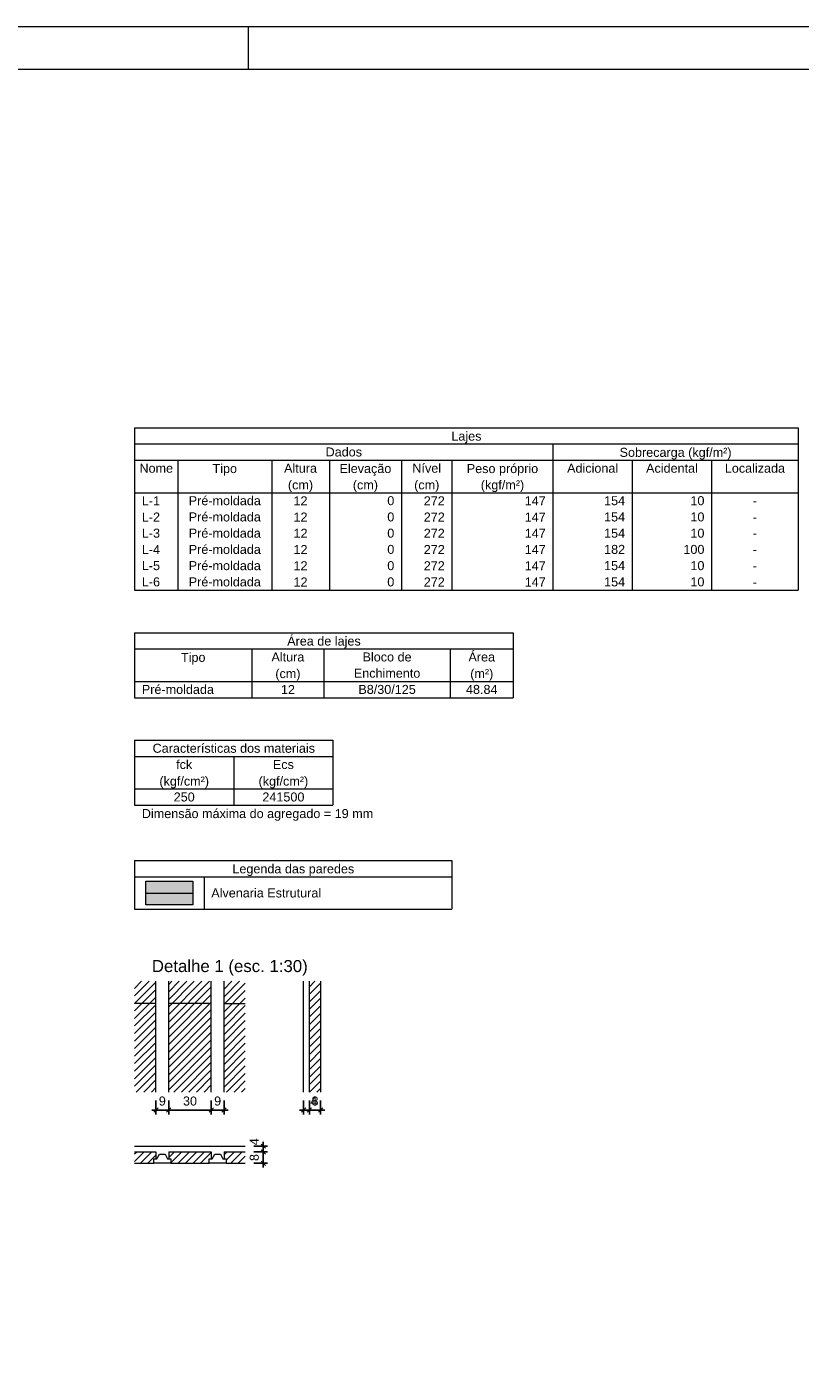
# Model space of a CAD drawing. Header units: millimetres. Extents: x 337 to 624, y -381 to -65.
# Tile 75 of 139: x 568 to 587, y -225 to -194. Entities that reach past the tile are written whole.
import ezdxf

# ---------------------------------------------------------------- set-up
doc = ezdxf.new("R2010")
doc.units = ezdxf.units.MM
doc.header["$MEASUREMENT"] = 0
doc.layers.get('0').update_dxf_attribs({"lineweight": 5})
for name, color, linetype, lineweight in [('FO-Cotas', 5, 'Continuous', 5), ('FO-Eixos', 5, 'Continuous', 5), ('FO-Hachura viga', 43, 'Continuous', 5), ('FO-Hachuras das lajes', 1, 'Continuous', 20), ('FO-Textos das lajes', 102, 'Continuous', 20), ('FO-Textos das vigas', 7, 'Continuous', 5), ('FO-Títulos', 1, 'Continuous', 20), ('FO-Vigas', 1, 'Continuous', 20), ('PRANCHA 01', 7, 'Continuous', 20)]:
    doc.layers.add(name, color=color, linetype=linetype, lineweight=lineweight)
doc.styles.add('Arial', font='arial.ttf')
doc.dimstyles.new('UM_30.000000', dxfattribs={"dimtxt": 0.18, "dimasz": 0.1, "dimexe": 0.1, "dimexo": 0.2, "dimgap": 0, "dimtad": 1, "dimtih": 1, "dimtoh": 1, "dimdec": 1, "dimlfac": 30, "dimzin": 0, "dimdsep": 46, "dimtxsty": 'Standard', "dimcen": 0.09, "dimdle": 0.1, "dimadec": 1, "dimazin": 2, "dimtfac": 1, "dimtdec": 4, "dimtofl": 0, "dimtmove": 0, "dimatfit": 3, "dimfxl": 1, "dimtolj": 1, "dimarcsym": 0})
pattern_1 = [(45, (546.78644, -254.12409), (-0.08838835, 0.08838835), [])]

# ---------------------------------------------------------------- blocks, each defined once
blk = doc.blocks.new('_Oblique')
at = {"color": 0, "linetype": 'ByBlock', "lineweight": -2}
blk.add_line((-0.5, -0.5), (0.5, 0.5), dxfattribs=at)
blk = doc.blocks.new('*D217')
at = {"layer": 'Defpoints', "color": 0, "linetype": 'Continuous', "transparency": 16777216}
for p in [(571.518, -218.54), (571.818, -218.54), (571.518, -218.963)]:
    blk.add_point(p, dxfattribs=at)
at = {"layer": 'FO-Cotas', "color": 0, "linetype": 'Continuous', "lineweight": -2, "transparency": 16777216}
for p, q in [((571.918, -218.963), (571.418, -218.963)), ((571.518, -218.74), (571.518, -219.063)), ((571.818, -218.74), (571.818, -219.063))]:
    blk.add_line(p, q, dxfattribs=at)
at = {"layer": 'FO-Cotas', "color": 0, "linetype": 'Continuous', "lineweight": -2, "transparency": 16777216, "xscale": 0.1, "yscale": 0.1, "zscale": 0.1, "rotation": 180}
blk.add_blockref('_Oblique', (571.518, -218.963), dxfattribs=at)
at = {"layer": 'FO-Cotas', "color": 0, "linetype": 'Continuous', "lineweight": -2, "transparency": 16777216, "xscale": 0.1, "yscale": 0.1, "zscale": 0.1}
blk.add_blockref('_Oblique', (571.818, -218.963), dxfattribs=at)
at = {"layer": 'FO-Cotas', "color": 7, "linetype": 'Continuous', "transparency": 16777216, "insert": (571.668, -218.751), "char_height": 0.2118, "attachment_point": 5, "rotation": 0.0057, "style": 'Arial'}
blk.add_mtext('\\A1;9', dxfattribs=at)
blk = doc.blocks.new('*D218')
at = {"layer": 'Defpoints', "color": 0, "linetype": 'Continuous', "transparency": 16777216}
for p in [(571.818, -218.54), (572.818, -218.54), (571.818, -218.963)]:
    blk.add_point(p, dxfattribs=at)
at = {"layer": 'FO-Cotas', "color": 0, "linetype": 'Continuous', "lineweight": -2, "transparency": 16777216}
for p, q in [((572.918, -218.963), (571.718, -218.963)), ((571.818, -218.74), (571.818, -219.063)), ((572.818, -218.74), (572.818, -219.063))]:
    blk.add_line(p, q, dxfattribs=at)
at = {"layer": 'FO-Cotas', "color": 0, "linetype": 'Continuous', "lineweight": -2, "transparency": 16777216, "xscale": 0.1, "yscale": 0.1, "zscale": 0.1, "rotation": 180}
blk.add_blockref('_Oblique', (571.818, -218.963), dxfattribs=at)
at = {"layer": 'FO-Cotas', "color": 0, "linetype": 'Continuous', "lineweight": -2, "transparency": 16777216, "xscale": 0.1, "yscale": 0.1, "zscale": 0.1}
blk.add_blockref('_Oblique', (572.818, -218.963), dxfattribs=at)
at = {"layer": 'FO-Cotas', "color": 7, "linetype": 'Continuous', "transparency": 16777216, "insert": (572.318, -218.751), "char_height": 0.2118, "attachment_point": 5, "rotation": 0.0057, "style": 'Arial'}
blk.add_mtext('\\A1;30', dxfattribs=at)
blk = doc.blocks.new('*D219')
at = {"layer": 'Defpoints', "color": 0, "linetype": 'Continuous', "transparency": 16777216}
for p in [(572.818, -218.54), (573.118, -218.54), (572.818, -218.963)]:
    blk.add_point(p, dxfattribs=at)
at = {"layer": 'FO-Cotas', "color": 0, "linetype": 'Continuous', "lineweight": -2, "transparency": 16777216}
for p, q in [((573.218, -218.963), (572.718, -218.963)), ((572.818, -218.74), (572.818, -219.063)), ((573.118, -218.74), (573.118, -219.063))]:
    blk.add_line(p, q, dxfattribs=at)
at = {"layer": 'FO-Cotas', "color": 0, "linetype": 'Continuous', "lineweight": -2, "transparency": 16777216, "xscale": 0.1, "yscale": 0.1, "zscale": 0.1, "rotation": 180}
blk.add_blockref('_Oblique', (572.818, -218.963), dxfattribs=at)
at = {"layer": 'FO-Cotas', "color": 0, "linetype": 'Continuous', "lineweight": -2, "transparency": 16777216, "xscale": 0.1, "yscale": 0.1, "zscale": 0.1}
blk.add_blockref('_Oblique', (573.118, -218.963), dxfattribs=at)
at = {"layer": 'FO-Cotas', "color": 7, "linetype": 'Continuous', "transparency": 16777216, "insert": (572.968, -218.751), "char_height": 0.2118, "attachment_point": 5, "rotation": 0.0057, "style": 'Arial'}
blk.add_mtext('\\A1;9', dxfattribs=at)
blk = doc.blocks.new('*D220')
at = {"layer": 'Defpoints', "color": 0, "linetype": 'Continuous', "transparency": 16777216}
for p in [(574.988, -218.54), (575.122, -218.54), (575.122, -218.963)]:
    blk.add_point(p, dxfattribs=at)
at = {"layer": 'FO-Cotas', "color": 0, "linetype": 'Continuous', "lineweight": -2, "transparency": 16777216}
for p, q in [((574.888, -218.963), (575.222, -218.963)), ((574.988, -218.74), (574.988, -219.063)), ((575.122, -218.74), (575.122, -219.063))]:
    blk.add_line(p, q, dxfattribs=at)
at = {"layer": 'FO-Cotas', "color": 0, "linetype": 'Continuous', "lineweight": -2, "transparency": 16777216, "xscale": 0.1, "yscale": 0.1, "zscale": 0.1, "rotation": 180}
blk.add_blockref('_Oblique', (574.988, -218.963), dxfattribs=at)
at = {"layer": 'FO-Cotas', "color": 0, "linetype": 'Continuous', "lineweight": -2, "transparency": 16777216, "xscale": 0.1, "yscale": 0.1, "zscale": 0.1}
blk.add_blockref('_Oblique', (575.122, -218.963), dxfattribs=at)
at = {"layer": 'FO-Cotas', "color": 7, "linetype": 'Continuous', "transparency": 16777216, "insert": (575.228, -218.751), "char_height": 0.2118, "attachment_point": 5, "rotation": 0.0057, "style": 'Arial'}
blk.add_mtext('\\A1;4', dxfattribs=at)
blk = doc.blocks.new('*D221')
at = {"layer": 'Defpoints', "color": 0, "linetype": 'Continuous', "transparency": 16777216}
for p in [(575.122, -218.54), (575.388, -218.54), (575.388, -218.963)]:
    blk.add_point(p, dxfattribs=at)
at = {"layer": 'FO-Cotas', "color": 0, "linetype": 'Continuous', "lineweight": -2, "transparency": 16777216}
for p, q in [((575.022, -218.963), (575.488, -218.963)), ((575.122, -218.74), (575.122, -219.063)), ((575.388, -218.74), (575.388, -219.063))]:
    blk.add_line(p, q, dxfattribs=at)
at = {"layer": 'FO-Cotas', "color": 0, "linetype": 'Continuous', "lineweight": -2, "transparency": 16777216, "xscale": 0.1, "yscale": 0.1, "zscale": 0.1, "rotation": 180}
blk.add_blockref('_Oblique', (575.122, -218.963), dxfattribs=at)
at = {"layer": 'FO-Cotas', "color": 0, "linetype": 'Continuous', "lineweight": -2, "transparency": 16777216, "xscale": 0.1, "yscale": 0.1, "zscale": 0.1}
blk.add_blockref('_Oblique', (575.388, -218.963), dxfattribs=at)
at = {"layer": 'FO-Cotas', "color": 7, "linetype": 'Continuous', "transparency": 16777216, "insert": (575.255, -218.751), "char_height": 0.2118, "attachment_point": 5, "rotation": 0.0057, "style": 'Arial'}
blk.add_mtext('\\A1;8', dxfattribs=at)
blk = doc.blocks.new('*D222')
at = {"layer": 'Defpoints', "color": 0, "linetype": 'Continuous', "transparency": 16777216}
for p in [(573.618, -219.81), (573.618, -219.944), (574.041, -219.944)]:
    blk.add_point(p, dxfattribs=at)
at = {"layer": 'FO-Cotas', "color": 0, "linetype": 'Continuous', "lineweight": -2, "transparency": 16777216}
for p, q in [((573.818, -219.81), (574.141, -219.81)), ((573.818, -219.944), (574.141, -219.944)), ((574.041, -219.71), (574.041, -220.044))]:
    blk.add_line(p, q, dxfattribs=at)
at = {"layer": 'FO-Cotas', "color": 0, "linetype": 'Continuous', "lineweight": -2, "transparency": 16777216, "xscale": 0.1, "yscale": 0.1, "zscale": 0.1}
for p, rotation in [((574.041, -219.81), 90), ((574.041, -219.944), 270)]:
    blk.add_blockref('_Oblique', p, dxfattribs=dict(at, rotation=rotation))
at = {"layer": 'FO-Cotas', "color": 7, "linetype": 'Continuous', "transparency": 16777216, "insert": (573.829, -219.705), "char_height": 0.2118, "attachment_point": 5, "rotation": 90, "style": 'Arial'}
blk.add_mtext('\\A1;4', dxfattribs=at)
blk = doc.blocks.new('*D223')
at = {"layer": 'Defpoints', "color": 0, "linetype": 'Continuous', "transparency": 16777216}
for p in [(573.618, -219.944), (573.618, -220.21), (574.041, -220.21)]:
    blk.add_point(p, dxfattribs=at)
at = {"layer": 'FO-Cotas', "color": 0, "linetype": 'Continuous', "lineweight": -2, "transparency": 16777216}
for p, q in [((573.818, -219.944), (574.141, -219.944)), ((574.041, -219.844), (574.041, -220.31)), ((573.818, -220.21), (574.141, -220.21))]:
    blk.add_line(p, q, dxfattribs=at)
at = {"layer": 'FO-Cotas', "color": 0, "linetype": 'Continuous', "lineweight": -2, "transparency": 16777216, "xscale": 0.1, "yscale": 0.1, "zscale": 0.1}
for p, rotation in [((574.041, -219.944), 90), ((574.041, -220.21), 270)]:
    blk.add_blockref('_Oblique', p, dxfattribs=dict(at, rotation=rotation))
at = {"layer": 'FO-Cotas', "color": 7, "linetype": 'Continuous', "transparency": 16777216, "insert": (573.829, -220.077), "char_height": 0.2118, "attachment_point": 5, "rotation": 90, "style": 'Arial'}
blk.add_mtext('\\A1;8', dxfattribs=at)

msp = doc.modelspace()

# ---------------------------------------------------------------- hatches: boundary and pattern name
at = {"layer": 'FO-Hachura viga', "linetype": 'Continuous'}
msp.add_hatch(color=256, dxfattribs=at).paths.add_polyline_path([(571.2824, -214.1426), (571.2824, -213.5919), (572.3837, -213.5919), (572.3837, -214.1426), (571.2824, -214.1426)])
at = {"layer": 'FO-Hachuras das lajes', "linetype": 'Continuous'}
h = msp.add_hatch(dxfattribs=at)
h.set_pattern_fill('ANSI31', color=256, style=0)
h.set_pattern_definition(pattern_1)
h.paths.add_polyline_path([(571.5176, -218.5396), (571.0176, -218.5396), (571.0176, -215.9396), (571.5176, -215.9396), (571.5176, -218.5396)])
h = msp.add_hatch(dxfattribs=at)
h.set_pattern_fill('ANSI31', color=256, style=0)
h.set_pattern_definition(pattern_1)
h.paths.add_polyline_path([(571.8176, -218.5396), (571.8176, -215.9396), (572.8176, -215.9396), (572.8176, -218.5396), (571.8176, -218.5396)])
h = msp.add_hatch(dxfattribs=at)
h.set_pattern_fill('ANSI31', color=256, style=0)
h.set_pattern_definition(pattern_1)
h.paths.add_polyline_path([(573.1176, -218.5396), (573.1176, -215.9396), (573.6176, -215.9396), (573.6176, -218.5396), (573.1176, -218.5396)])
h = msp.add_hatch(dxfattribs=at)
h.set_pattern_fill('ANSI31', color=256, style=0)
h.set_pattern_definition(pattern_1)
h.paths.add_polyline_path([(575.1218, -218.5396), (575.1218, -215.9396), (575.3884, -215.9396), (575.3884, -218.5396), (575.1218, -218.5396)])
h = msp.add_hatch(dxfattribs=at)
h.set_pattern_fill('ANSI31', color=256, style=0)
h.set_pattern_definition(pattern_1)
h.paths.add_polyline_path([(571.0176, -219.9438), (571.5176, -219.9438), (571.5176, -220.1104), (571.4676, -220.1104), (571.4676, -220.2104), (571.0176, -220.2104), (571.0176, -219.9438)])
h = msp.add_hatch(dxfattribs=at)
h.set_pattern_fill('ANSI31', color=256, style=0)
h.set_pattern_definition(pattern_1)
h.paths.add_polyline_path([(572.8176, -219.9438), (572.8176, -220.1104), (572.7676, -220.1104), (572.7676, -220.2104), (571.8676, -220.2104), (571.8676, -220.1104), (571.8176, -220.1104), (571.8176, -219.9438), (572.8176, -219.9438)])
h = msp.add_hatch(dxfattribs=at)
h.set_pattern_fill('ANSI31', color=256, style=0)
h.set_pattern_definition(pattern_1)
h.paths.add_polyline_path([(573.1176, -219.9438), (573.6176, -219.9438), (573.6176, -220.2104), (573.1676, -220.2104), (573.1676, -220.1104), (573.1176, -220.1104), (573.1176, -219.9438)])

# ---------------------------------------------------------------- linework, layer by layer
at = {"layer": 'FO-Eixos'}
msp.add_line((571.2824, -213.8673), (572.3837, -213.8673), dxfattribs=at)
at = {"layer": 'FO-Eixos', "linetype": 'Continuous'}
for p, q in [((571.5176, -216.4563), (571.0176, -216.4563)), ((571.5176, -216.7396), (571.5176, -216.4396)), ((571.8176, -216.7396), (571.8176, -216.4396)), ((572.8176, -216.4563), (571.8176, -216.4563)), ((572.8176, -216.7396), (572.8176, -216.4396)), ((573.1176, -216.7396), (573.1176, -216.4396)), ((573.1176, -216.4563), (573.6176, -216.4563)), ((571.5176, -218.0396), (571.5176, -217.7396)), ((571.8176, -218.0396), (571.8176, -217.7396)), ((572.8176, -218.0396), (572.8176, -217.7396)), ((573.1176, -218.0396), (573.1176, -217.7396))]:
    msp.add_line(p, q, dxfattribs=at)
at = {"layer": 'FO-Hachuras das lajes', "linetype": 'Continuous'}
for p, q in [((575.3884, -218.5396), (575.3884, -215.9396)), ((571.0176, -220.2104), (571.4676, -220.2104)), ((571.8676, -220.2104), (572.7676, -220.2104)), ((573.1676, -220.2104), (573.6176, -220.2104))]:
    msp.add_line(p, q, dxfattribs=at)
at = {"layer": 'FO-Textos das lajes', "linetype": 'Continuous'}
for p, q in [((571.5176, -216.4396), (571.5176, -215.9396)), ((571.8176, -216.4396), (571.8176, -215.9396)), ((572.8176, -216.4396), (572.8176, -215.9396)), ((573.1176, -216.4396), (573.1176, -215.9396)), ((574.9884, -218.5396), (574.9884, -215.9396)), ((575.1218, -218.5396), (575.1218, -215.9396)), ((571.5176, -217.7396), (571.5176, -216.7396)), ((571.8176, -217.7396), (571.8176, -216.7396)), ((572.8176, -217.7396), (572.8176, -216.7396)), ((573.1176, -217.7396), (573.1176, -216.7396)), ((571.5176, -218.5396), (571.5176, -218.0396)), ((571.8176, -218.5396), (571.8176, -218.0396)), ((572.8176, -218.5396), (572.8176, -218.0396)), ((573.1176, -218.5396), (573.1176, -218.0396)), ((571.0176, -219.8104), (573.6176, -219.8104)), ((571.0176, -219.9438), (571.5176, -219.9438)), ((571.5176, -219.9438), (571.5176, -220.1104)), ((571.8176, -219.9438), (572.8176, -219.9438)), ((571.8176, -219.9438), (571.8176, -220.1104)), ((572.8176, -219.9438), (572.8176, -220.1104)), ((573.1176, -219.9438), (573.6176, -219.9438)), ((573.1176, -219.9438), (573.1176, -220.1104))]:
    msp.add_line(p, q, dxfattribs=at)
for points in [[(571.4676, -220.2104), (571.4676, -220.1104), (571.5426, -220.1104), (571.601, -219.9971), (571.7343, -219.9971), (571.7926, -220.1104), (571.8676, -220.1104), (571.8676, -220.2104), (571.4676, -220.2104)], [(572.7676, -220.2104), (572.7676, -220.1104), (572.8426, -220.1104), (572.901, -219.9971), (573.0343, -219.9971), (573.0926, -220.1104), (573.1676, -220.1104), (573.1676, -220.2104), (572.7676, -220.2104)]]:
    msp.add_lwpolyline(points, close=True, dxfattribs=at)
at = {"layer": 'FO-Textos das vigas'}
for p, q in [((571.0176, -202.9427), (586.6061, -202.9427)), ((571.0176, -202.9427), (571.0176, -203.3239)), ((586.6061, -202.9427), (586.6061, -203.3239)), ((571.0176, -203.3239), (586.6061, -203.3239)), ((571.0176, -203.3239), (586.6061, -203.3239)), ((571.0176, -203.3239), (571.0176, -206.7551)), ((580.8452, -203.3239), (580.8452, -203.7052)), ((586.6061, -203.3239), (586.6061, -206.7551)), ((571.0176, -203.7052), (586.6061, -203.7052)), ((572.0343, -203.7052), (572.0343, -206.7551)), ((574.237, -203.7052), (574.237, -206.7551)), ((575.5925, -203.7052), (575.5925, -206.7551)), ((577.2869, -203.7052), (577.2869, -206.7551)), ((578.473, -203.7052), (578.473, -206.7551)), ((580.8452, -203.7052), (580.8452, -206.7551)), ((582.709, -203.7052), (582.709, -206.7551)), ((584.5728, -203.7052), (584.5728, -206.7551)), ((571.0176, -204.4676), (586.6061, -204.4676)), ((571.0176, -206.7551), (586.6061, -206.7551)), ((571.0176, -207.7551), (579.9132, -207.7551)), ((571.0176, -207.7551), (571.0176, -209.28)), ((579.9132, -207.7551), (579.9132, -209.28)), ((571.0176, -208.1363), (579.9132, -208.1363)), ((573.771, -208.1363), (573.771, -209.28)), ((575.4654, -208.1363), (575.4654, -209.28)), ((578.4306, -208.1363), (578.4306, -209.28)), ((571.0176, -208.8988), (579.9132, -208.8988)), ((571.0176, -209.28), (579.9132, -209.28)), ((571.0176, -210.28), (575.6772, -210.28)), ((571.0176, -210.28), (571.0176, -210.6613)), ((575.6772, -210.28), (575.6772, -210.6613)), ((571.0176, -210.6613), (575.6772, -210.6613)), ((571.0176, -210.6613), (571.0176, -211.805)), ((573.3474, -210.6613), (573.3474, -211.805)), ((575.6772, -210.6613), (575.6772, -211.805)), ((571.0176, -211.4238), (575.6772, -211.4238)), ((571.0176, -211.805), (575.6772, -211.805)), ((571.0176, -211.805), (575.6772, -211.805)), ((571.0176, -213.1015), (578.473, -213.1015)), ((571.0176, -213.1015), (571.0176, -214.2452)), ((578.473, -213.1015), (578.473, -214.2452)), ((571.0176, -213.4828), (578.473, -213.4828)), ((572.6485, -213.4828), (572.6485, -214.2452)), ((571.0176, -214.2452), (578.473, -214.2452))]:
    msp.add_line(p, q, dxfattribs=at)
at = {"layer": 'FO-Vigas'}
msp.add_lwpolyline([(571.2824, -214.1426), (571.2824, -213.5919), (572.3837, -213.5919), (572.3837, -214.1426), (571.2824, -214.1426)], close=True, dxfattribs=at)
at = {"layer": 'PRANCHA 01'}
for points in [[(539.6948, -252.9324), (623.7948, -252.9324), (623.7948, -193.5324), (539.6948, -193.5324), (539.6948, -252.9324)], [(573.6948, -194.5324), (573.6948, -193.5324)]]:
    msp.add_lwpolyline(points, dxfattribs=at)
msp.add_lwpolyline([(542.1948, -251.9324), (622.7948, -251.9324), (622.7948, -194.5324), (542.1948, -194.5324)], close=True, dxfattribs=at)

# ---------------------------------------------------------------- texts
at = {"layer": 'FO-Textos das vigas', "linetype": 'Continuous', "char_height": 0.2118, "line_spacing_factor": 0.798, "style": 'Arial'}
for s, insert, width, attachment_point in [('Lajes', (578.8114, -203.3091), 1.40347, 8), ('Dados', (575.9314, -203.6204), 1.697006, 8), ('Sobrecarga (kgf/m²)', (583.7254, -203.6901), 5.220012, 8), ('Nome', (571.526, -204.0017), 1.566004, 8), ('Tipo', (573.1354, -204.0711), 1.142039, 8), ('Altura', (574.9148, -204.0017), 1.533612, 8), ('Elevação', (576.4394, -204.0711), 2.41508, 8), ('Nível', (577.88, -204.0017), 1.337539, 8), ('Peso próprio', (579.6594, -204.0711), 3.328654, 8), ('Adicional', (581.7771, -204.0017), 2.382401, 8), ('Acidental', (583.6409, -204.0017), 2.41508, 8), ('Localizada', (585.5895, -204.0017), 2.806939, 8), ('(cm)', (574.9144, -204.4531), 1.173571, 8), ('(cm)', (576.4394, -204.4531), 1.173571, 8), ('(cm)', (577.8804, -204.4531), 1.173571, 8), ('(kgf/m²)', (579.6594, -204.4531), 2.021787, 8), ('Pré-moldada', (573.1356, -204.7642), 3.361046, 8), ('L-1', (571.1871, -204.7642), 0.848503, 7), ('12', (574.9148, -204.7642), 0.653003, 8), ('0', (577.1175, -204.7642), 0.326502, 9), ('272', (578.3036, -204.7642), 0.979505, 9), ('147', (580.6757, -204.7642), 0.979505, 9), ('154', (582.5396, -204.7642), 0.979505, 9), ('10', (584.4034, -204.7642), 0.653003, 9), ('-', (585.5895, -204.7642), 0.1955, 8), ('L-2', (571.1871, -205.1454), 0.848503, 7), ('Pré-moldada', (573.1356, -205.1454), 3.361046, 8), ('12', (574.9148, -205.1454), 0.653003, 8), ('0', (577.1175, -205.1454), 0.326502, 9), ('272', (578.3036, -205.1454), 0.979505, 9), ('147', (580.6757, -205.1454), 0.979505, 9), ('154', (582.5396, -205.1454), 0.979505, 9), ('10', (584.4034, -205.1454), 0.653003, 9), ('-', (585.5895, -205.1454), 0.1955, 8), ('L-3', (571.1871, -205.5266), 0.848503, 7), ('Pré-moldada', (573.1356, -205.5266), 3.361046, 8), ('12', (574.9148, -205.5266), 0.653003, 8), ('0', (577.1175, -205.5266), 0.326502, 9), ('272', (578.3036, -205.5266), 0.979505, 9), ('147', (580.6757, -205.5266), 0.979505, 9), ('154', (582.5396, -205.5266), 0.979505, 9), ('10', (584.4034, -205.5266), 0.653003, 9), ('-', (585.5895, -205.5266), 0.1955, 8), ('L-4', (571.1871, -205.9079), 0.848503, 7), ('Pré-moldada', (573.1356, -205.9079), 3.361046, 8), ('12', (574.9148, -205.9079), 0.653003, 8), ('0', (577.1175, -205.9079), 0.326502, 9), ('272', (578.3036, -205.9079), 0.979505, 9), ('147', (580.6757, -205.9079), 0.979505, 9), ('182', (582.5396, -205.9079), 0.979505, 9), ('100', (584.4034, -205.9079), 0.979505, 9), ('L-5', (571.1871, -206.2891), 0.848503, 7), ('Pré-moldada', (573.1356, -206.2891), 3.361046, 8), ('12', (574.9148, -206.2891), 0.653003, 8), ('0', (577.1175, -206.2891), 0.326502, 9), ('272', (578.3036, -206.2891), 0.979505, 9), ('147', (580.6757, -206.2891), 0.979505, 9), ('154', (582.5396, -206.2891), 0.979505, 9), ('10', (584.4034, -206.2891), 0.653003, 9), ('-', (585.5895, -205.9079), 0.1955, 8), ('Pré-moldada', (573.1356, -206.6704), 3.361046, 8), ('-', (585.5895, -206.2891), 0.1955, 8), ('L-6', (571.1871, -206.6704), 0.848503, 7), ('12', (574.9148, -206.6704), 0.653003, 8), ('0', (577.1175, -206.6704), 0.326502, 9), ('272', (578.3036, -206.6704), 0.979505, 9), ('147', (580.6757, -206.6704), 0.979505, 9), ('154', (582.5396, -206.6704), 0.979505, 9), ('10', (584.4034, -206.6704), 0.653003, 9), ('-', (585.5895, -206.6704), 0.1955, 8), ('Área de lajes', (575.4654, -208.1211), 3.42669, 8), ('Tipo', (572.3944, -208.5031), 1.142039, 8), ('Altura', (574.6182, -208.4328), 1.533612, 8), ('Bloco de', (576.948, -208.4328), 2.284651, 8), ('Área', (579.1719, -208.4328), 1.240075, 8), ('(cm)', (574.6184, -208.8841), 1.173571, 8), ('Enchimento', (576.948, -208.8141), 3.100189, 8), ('(m²)', (579.1724, -208.8841), 1.075535, 8), ('Pré-moldada', (571.1871, -209.1953), 3.361046, 7), ('B8/30/125', (576.948, -209.1953), 2.676797, 8), ('12', (574.6182, -209.1953), 0.653003, 8), ('48.84', (579.1719, -209.1953), 1.469114, 8), ('Características dos materiais', (573.3474, -210.5766), 7.569161, 8), ('fck', (572.1825, -210.9578), 0.75018, 8), ('Ecs', (574.5123, -210.9578), 0.978645, 8), ('(kgf/cm²)', (572.1824, -211.4091), 2.315323, 8), ('(kgf/cm²)', (574.5124, -211.4091), 2.315323, 8), ('250', (572.1825, -211.7203), 0.979505, 8), ('241500', (574.5123, -211.7203), 1.95901, 8), ('Dimensão máxima do agregado = 19 mm', (571.1874, -212.1711), 10.784586, 7), ('Legenda das paredes', (574.7454, -213.4681), 7.70303, 8), ('Alvenaria Estrutural', (572.8184, -213.9732), 3.588216, 7)]:
    msp.add_mtext(s, dxfattribs=dict(at, insert=insert, width=width, attachment_point=attachment_point))
at = {"layer": 'FO-Títulos', "linetype": 'Continuous', "insert": (573.2534, -215.8071), "char_height": 0.2824, "width": 6.81203, "attachment_point": 8, "line_spacing_factor": 0.798, "style": 'Arial'}
msp.add_mtext('Detalhe 1 (esc. 1:30)', dxfattribs=at)

# ---------------------------------------------------------------- dimensions: what is measured, and where the dimension line sits
at = {"layer": 'FO-Cotas', "linetype": 'Continuous'}
for base, p1, p2, picture, middle in [((571.5176, -218.9632), (571.8176, -218.5396), (571.5176, -218.5396), '*D217', (571.6676, -218.7514)), ((571.8176, -218.9632), (572.8176, -218.5396), (571.8176, -218.5396), '*D218', (572.3176, -218.7514)), ((572.8176, -218.9632), (573.1176, -218.5396), (572.8176, -218.5396), '*D219', (572.9676, -218.7514)), ((575.1218, -218.9632), (574.9884, -218.5396), (575.1218, -218.5396), '*D220', (575.2277, -218.7514)), ((575.3884, -218.9632), (575.1218, -218.5396), (575.3884, -218.5396), '*D221', (575.2551, -218.7514))]:
    dim = msp.add_linear_dim(base=base, p1=p1, p2=p2, dimstyle='UM_30.000000', override={"dimtxt": 0.2118, "dimasz": 0.1, "dimexe": 0.1, "dimexo": 0.2, "dimtad": 1, "dimtih": 0, "dimtoh": 0, "dimdec": 1, "dimlfac": 30, "dimzin": 8, "dimtxsty": 'Arial', "dimblk": 'Oblique', "dimblk1": 'Oblique', "dimblk2": 'Oblique', "dimsah": 1, "dimdle": 0.1, "dimse1": 0, "dimse2": 0, "dimclrt": 7, "dimadec": 1, "dimazin": 3, "dimtmove": 2, "dimldrblk": 'Oblique'}, dxfattribs=at)
    dim.commit()
    dim.dimension.update_dxf_attribs({"geometry": picture, "text_midpoint": middle, "dimtype": 160, "text_rotation": 0.00573})
for base, p1, p2, picture, middle in [((574.0412, -219.9438), (573.6176, -219.8104), (573.6176, -219.9438), '*D222', (573.8294, -219.7045)), ((574.0412, -220.2104), (573.6176, -219.9438), (573.6176, -220.2104), '*D223', (573.8294, -220.0771))]:
    dim = msp.add_linear_dim(base=base, p1=p1, p2=p2, angle=90, dimstyle='UM_30.000000', override={"dimtxt": 0.2118, "dimasz": 0.1, "dimexe": 0.1, "dimexo": 0.2, "dimtad": 1, "dimtih": 0, "dimtoh": 0, "dimdec": 1, "dimlfac": 30, "dimzin": 8, "dimtxsty": 'Arial', "dimblk": 'Oblique', "dimblk1": 'Oblique', "dimblk2": 'Oblique', "dimsah": 1, "dimdle": 0.1, "dimse1": 0, "dimse2": 0, "dimclrt": 7, "dimadec": 1, "dimazin": 3, "dimtmove": 2, "dimldrblk": 'Oblique'}, dxfattribs=at)
    dim.commit()
    dim.dimension.update_dxf_attribs({"geometry": picture, "text_midpoint": middle, "dimtype": 160, "text_rotation": 90})

doc.saveas('drawing.dxf')
